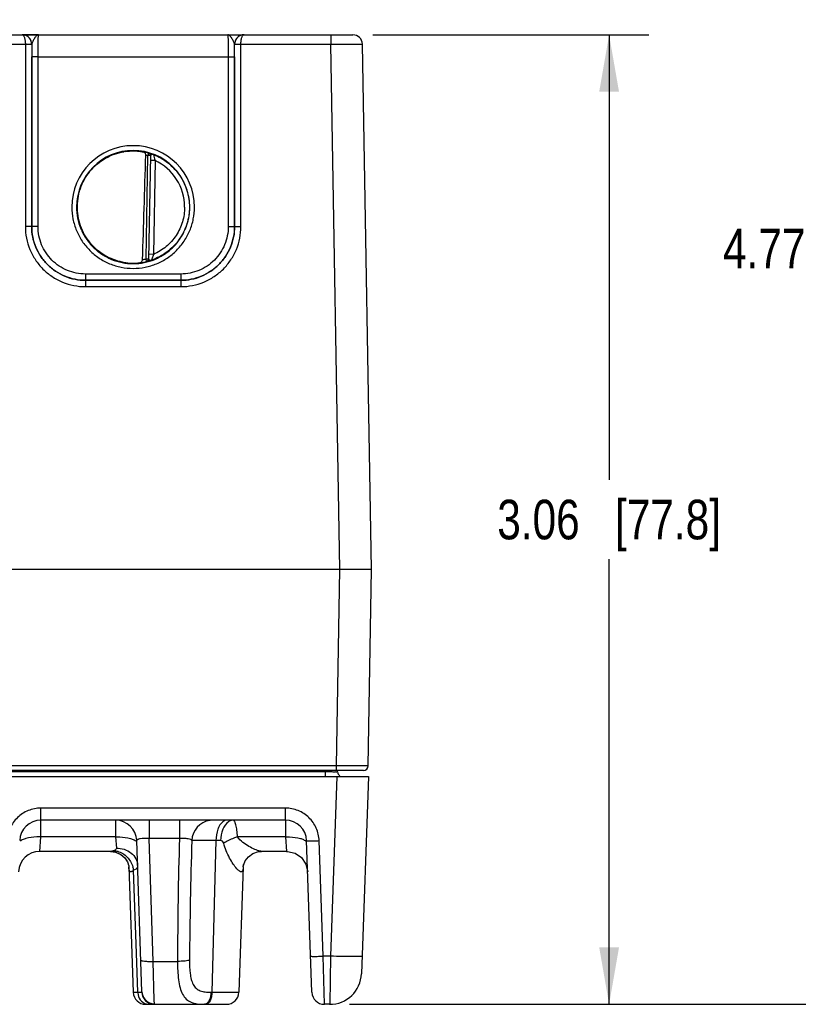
# Model space of a CAD drawing. Header units: inches. Extents: x 0 to 34, y 0 to 22.
# Tile 94 of 137: x 23.4 to 25.8, y 8.5 to 11.6. Entities that reach past the tile are written whole.
import ezdxf

# ---------------------------------------------------------------- set-up
doc = ezdxf.new("R2010")
doc.units = ezdxf.units.IN
doc.header["$LTSCALE"] = 1.87
doc.header["$MEASUREMENT"] = 0
doc.layers.get('0').update_dxf_attribs({"linetype": 'CONTINUOUS'})
doc.layers.add('DIMENSIONS', color=7, linetype='CONTINUOUS')
doc.styles.get("Standard").update_dxf_attribs({"font": 'txt', "width": 0.8})
doc.dimstyles.new('DIMSTYLE_1', dxfattribs={"dimtxt": 0.125, "dimasz": 0.18, "dimexe": 0.125, "dimexo": 0.0625, "dimgap": 0.0625, "dimtad": 0, "dimtih": 1, "dimtoh": 1, "dimzin": 4, "dimdsep": 46, "dimtxsty": 'STANDARD', "dimblk": '_FILLED', "dimblk1": '_FILLED', "dimblk2": '_FILLED', "dimcen": 0.09, "dimadec": 0, "dimazin": 0, "dimtp": 0.001, "dimtm": 0.001, "dimtfac": 1, "dimtofl": 0, "dimtmove": 0, "dimatfit": 3, "dimldrblk": '_FILLED', "dimfxl": 1, "dimtolj": 1, "dimtzin": 4, "dimarcsym": 0})

# ---------------------------------------------------------------- blocks, each defined once
blk = doc.blocks.new('_FILLED')
at = {"color": 0, "linetype": 'BYBLOCK'}
blk.add_solid([(0, 0), (-1, 0.174), (-1, -0.174)], dxfattribs=at)
blk = doc.blocks.new('*D23')
at = {"layer": 'DIMENSIONS', "color": 2, "linetype": 'CONTINUOUS'}
for p, q in [((24.4794, 11.5181), (25.3508, 11.5181)), ((25.2258, 11.5181), (25.2258, 10.1122)), ((25.2258, 8.4562), (25.2258, 9.8622)), ((24.4064, 8.4562), (25.3508, 8.4562))]:
    blk.add_line(p, q, dxfattribs=at)
at = {"layer": 'DIMENSIONS', "color": 2, "linetype": 'CONTINUOUS', "xscale": 0.18, "yscale": 0.18, "zscale": 0.18}
for p, rotation in [((25.2258, 11.5181), 90), ((25.2258, 8.4562), 270)]:
    blk.add_blockref('_FILLED', p, dxfattribs=dict(at, rotation=rotation))
at = {"layer": 'DIMENSIONS', "color": 2, "linetype": 'CONTINUOUS', "insert": (25.2258, 10.0497), "char_height": 0.125, "width": 1.125, "attachment_point": 2, "line_spacing_factor": 0.9}
blk.add_mtext('3.06{\\Ftxt.shx;\\W1.000000;\\H0.125000; }[77.8]', dxfattribs=at)
blk = doc.blocks.new('*D24')
at = {"layer": 'DIMENSIONS', "color": 2, "linetype": 'CONTINUOUS'}
for p, q in [((14.9047, 13.2296), (26.1008, 13.2296)), ((25.9758, 13.2296), (25.9758, 10.9679)), ((25.9758, 8.4562), (25.9758, 10.7179)), ((24.4064, 8.4562), (26.1008, 8.4562))]:
    blk.add_line(p, q, dxfattribs=at)
at = {"layer": 'DIMENSIONS', "color": 2, "linetype": 'CONTINUOUS', "xscale": 0.18, "yscale": 0.18, "zscale": 0.18}
for p, rotation in [((25.9758, 13.2296), 90), ((25.9758, 8.4562), 270)]:
    blk.add_blockref('_FILLED', p, dxfattribs=dict(at, rotation=rotation))
at = {"layer": 'DIMENSIONS', "color": 2, "linetype": 'CONTINUOUS', "insert": (25.9758, 10.9054), "char_height": 0.125, "width": 1.225, "attachment_point": 2, "line_spacing_factor": 0.9}
blk.add_mtext('4.77{\\Ftxt.shx;\\W1.000000;\\H0.125000; }[121.2]', dxfattribs=at)

msp = doc.modelspace()

# ---------------------------------------------------------------- linework, layer by layer
at = {"color": 7, "linetype": 'CONTINUOUS'}
for p, q in [((23.018, 11.5181), (23.3726, 11.5181)), ((23.3727, 11.5181), (24.0729, 11.5181)), ((23.3744, 11.5181), (23.3728, 11.5181)), ((23.4221, 11.5181), (23.3744, 11.5181)), ((23.4242, 11.5181), (23.4221, 11.5181)), ((24.0719, 11.5181), (24.0709, 11.5181)), ((24.072, 11.5181), (24.0719, 11.5181)), ((24.073, 11.5181), (24.4169, 11.5181)), ((24.3469, 11.5181), (24.3469, 11.4883)), ((23.0082, 11.4883), (23.3825, 11.4883)), ((23.3825, 11.4883), (23.3824, 10.9128)), ((23.3825, 11.4883), (23.4025, 11.4883)), ((23.3825, 11.4882), (23.4014, 11.4882)), ((23.4014, 11.4882), (23.4025, 11.4881)), ((23.4025, 11.4881), (23.4024, 10.9127)), ((23.4027, 11.4881), (23.4025, 11.4881)), ((23.403, 11.49), (23.4027, 11.4881)), ((24.0429, 11.4881), (24.0427, 11.49)), ((24.0432, 11.4881), (24.0429, 11.4881)), ((24.0432, 11.4883), (24.0632, 11.4883)), ((24.0432, 11.4881), (24.0443, 11.4882)), ((24.0432, 10.9127), (24.0432, 11.4881)), ((24.0443, 11.4882), (24.0632, 11.4882)), ((24.0632, 11.4883), (24.3469, 11.4883)), ((24.0632, 10.9128), (24.0632, 11.4883)), ((24.3469, 11.4883), (24.4469, 11.4887)), ((24.3758, 9.8291), (24.3469, 11.4883)), ((24.4758, 9.8291), (24.4469, 11.4887)), ((23.4025, 10.9128), (23.4026, 11.4489)), ((23.4226, 11.4488), (23.4026, 11.4489)), ((23.4225, 10.9126), (23.4226, 11.4488)), ((23.4226, 11.4488), (24.0231, 11.4488)), ((24.0231, 11.4488), (24.0431, 11.4489)), ((24.0231, 11.4488), (24.0231, 10.9126)), ((24.0431, 11.4489), (24.0431, 10.9128)), ((23.7636, 10.8103), (23.7693, 11.1366)), ((23.7715, 11.1441), (23.7693, 11.1366)), ((23.7772, 11.1364), (23.7693, 11.1366)), ((23.7715, 11.1445), (23.7715, 11.1441)), ((23.7772, 11.1368), (23.7715, 10.8098)), ((23.7919, 11.1214), (23.7769, 11.1216)), ((23.7919, 11.1214), (23.7867, 10.8247)), ((23.4024, 10.9127), (23.3824, 10.9128)), ((23.4025, 10.9128), (23.4024, 10.9127)), ((23.4225, 10.9126), (23.4025, 10.9128)), ((24.0231, 10.9126), (24.0431, 10.9128)), ((24.0431, 10.9128), (24.0432, 10.9127)), ((24.0432, 10.9127), (24.0632, 10.9128)), ((23.7867, 10.8247), (23.7717, 10.8249)), ((23.7636, 10.8103), (23.7715, 10.8101)), ((23.7655, 10.8026), (23.7636, 10.8103)), ((23.7655, 10.8023), (23.768, 10.8027)), ((23.7655, 10.8026), (23.7655, 10.8023)), ((23.7715, 10.8098), (23.7718, 10.8089)), ((23.7718, 10.8089), (23.773, 10.808)), ((23.8732, 10.7626), (23.5725, 10.7626)), ((23.5725, 10.7626), (23.5725, 10.7428)), ((23.8732, 10.7626), (23.8732, 10.7428)), ((23.5725, 10.7428), (23.5724, 10.7427)), ((23.5724, 10.7427), (23.8733, 10.7427)), ((23.5724, 10.7427), (23.5724, 10.7228)), ((23.8732, 10.7428), (23.5725, 10.7428)), ((23.8732, 10.7428), (23.8733, 10.7427)), ((23.8733, 10.7427), (23.8733, 10.7228)), ((23.5724, 10.7228), (23.8733, 10.7228)), ((24.3758, 9.8291), (15.5539, 9.8291)), ((24.365, 9.2098), (24.3758, 9.8291)), ((24.465, 9.2098), (24.4758, 9.8291)), ((24.365, 9.2098), (15.5537, 9.2098)), ((24.365, 9.195), (24.365, 9.2098)), ((12.6877, 9.1754), (24.4656, 9.1754)), ((24.3292, 9.19), (15.2199, 9.19)), ((24.45, 9.195), (15.5527, 9.195)), ((24.3292, 9.19), (24.3291, 9.195)), ((24.3292, 9.19), (24.3292, 9.1754)), ((24.3657, 9.1754), (24.3459, 8.6081)), ((24.3685, 9.19), (24.3685, 9.1952)), ((24.4656, 9.1754), (24.4439, 8.5527)), ((24.2038, 9.0756), (23.4315, 9.0756)), ((23.4315, 9.0377), (23.4315, 9.0756)), ((24.2038, 9.0377), (24.2038, 9.0756)), ((23.4312, 8.9849), (23.4315, 9.0377)), ((24.2038, 9.0377), (23.4315, 9.0377)), ((23.6671, 9.0377), (23.6674, 8.9849)), ((23.773, 9.0377), (23.773, 8.98)), ((23.8691, 9.0377), (23.8691, 8.98)), ((24.2038, 9.0377), (24.2039, 9.0231)), ((24.2039, 9.0231), (24.2041, 8.9849)), ((23.428, 8.9392), (23.4312, 8.9849)), ((23.6674, 8.9849), (23.4312, 8.9849)), ((23.6674, 8.9849), (23.6698, 8.9495)), ((23.7507, 8.4955), (23.734, 8.9731)), ((23.8691, 8.98), (23.773, 8.98)), ((23.7865, 8.5917), (23.773, 8.98)), ((23.9843, 8.9731), (23.9715, 8.4942)), ((23.9989, 8.9731), (23.9843, 8.9731)), ((24.2041, 8.9849), (24.0523, 8.9849)), ((24.2041, 8.9849), (24.2073, 8.9392)), ((24.2657, 8.9734), (24.2683, 8.971)), ((24.2875, 8.4942), (24.2707, 8.9731)), ((24.3228, 8.6081), (24.3101, 8.9731)), ((23.651, 8.9392), (23.428, 8.9392)), ((23.651, 8.9392), (23.6662, 8.9372)), ((23.651, 8.9392), (23.6666, 8.9371)), ((23.6662, 8.9372), (23.6839, 8.9293)), ((23.6666, 8.9371), (23.6837, 8.9294)), ((24.2073, 8.9392), (24.1286, 8.9392)), ((23.7093, 8.89), (23.7232, 8.4942)), ((23.7332, 8.6177), (23.7244, 8.8793)), ((24.0703, 8.89), (24.0565, 8.4942)), ((24.0704, 8.8903), (24.0704, 8.8907)), ((24.0704, 8.89), (24.0704, 8.8903)), ((23.7373, 8.4942), (23.7332, 8.6177)), ((23.7865, 8.5917), (23.863, 8.5917)), ((23.7897, 8.4689), (23.7865, 8.5917)), ((24.3459, 8.6081), (24.3228, 8.6081)), ((24.3268, 8.4562), (24.3228, 8.6081)), ((24.3459, 8.6081), (24.3439, 8.4562)), ((23.7232, 8.4942), (23.7373, 8.4942)), ((23.7373, 8.4942), (23.7501, 8.4941)), ((23.9684, 8.4941), (23.9715, 8.4942)), ((23.9715, 8.4942), (24.0565, 8.4942)), ((23.79, 8.4579), (23.7897, 8.4689)), ((23.7626, 8.4562), (24.0172, 8.4562)), ((24.3439, 8.4562), (24.3268, 8.4562))]:
    msp.add_line(p, q, dxfattribs=at)
for points in [[(23.6837, 8.9294), (23.6965, 8.9183), (23.7045, 8.9063), (23.7083, 8.896), (23.7087, 8.8943)], [(24.0719, 8.8979), (24.077, 8.9095), (24.0867, 8.9221), (24.1011, 8.9325), (24.1189, 8.9384), (24.1286, 8.9392)], [(24.2073, 8.9392), (24.2105, 8.9392), (24.2345, 8.9335), (24.2548, 8.9195), (24.2686, 8.8991), (24.2742, 8.875)], [(23.7012, 8.9112), (23.7048, 8.9057), (23.7069, 8.8998)], [(23.7087, 8.8943), (23.7093, 8.8906), (23.7093, 8.8899)], [(24.0704, 8.8899), (24.0704, 8.8909), (24.0719, 8.8979)], [(24.0704, 8.8907), (24.0718, 8.8975), (24.0718, 8.8976)]]:
    msp.add_lwpolyline(points, dxfattribs=at)
for centre, radius, start, end in [((23.3726, 11.5149), 0.00327, 87.8599, 89.9826), ((23.3728, 11.4882), 0.03, 86.0277, 89.9977), ((23.3727, 11.4881), 0.03, 82.5038, 86.0291), ((23.3727, 11.4882), 0.03, 0.2853, 82.4956), ((24.0729, 11.4882), 0.03, 97.5223, 179.7147), ((24.0729, 11.4881), 0.03, 94.3237, 97.5143), ((24.0729, 11.4881), 0.03, 90.0026, 94.3251), ((24.073, 11.5149), 0.00327, 90.0179, 92.1395), ((24.4169, 11.4881), 0.03, 1, 90), ((23.3724, 11.4881), 0.03, 359.9986, 0.2485), ((28.1958, 11.4485), 4.7932, 179.5265, 179.9953), ((23.3728, 11.4881), 0.0299, 0, 0.29), ((24.0728, 11.4881), 0.0299, 179.71, 180), ((19.5054, 11.4496), 4.5376, 359.9915, 0.4867), ((24.0732, 11.4881), 0.03, 179.7515, 180.0014), ((23.7228, 10.9743), 0.1937, 360, 180), ((23.7228, 10.9741), 0.1787, 0.0007, 179.9993), ((23.723, 10.9733), 0.1781, 97.6098, 99.3988), ((23.7228, 10.9744), 0.1766, 74.0133, 78.9223), ((23.7228, 10.9741), 0.169, 74.0143, 76.3145), ((23.7693, 11.1369), 0.00787, 359.0028, 74.0573), ((23.7693, 11.1366), 0.00787, 1.6021, 74.0232), ((23.7693, 11.1366), 0.00784, 359.0019, 1.612), ((24.0735, 11.2056), 0.2939, 192.9473, 196.6544), ((23.7228, 10.9742), 0.1626, 359.9909, 64.8568), ((23.7211, 10.9742), 0.1755, 180.0274, 181.9215), ((23.7231, 10.9754), 0.1784, 259.0718, 260.3997), ((23.7215, 10.9654), 0.1683, 260.3451, 277.8085), ((23.7228, 10.974), 0.1767, 277.0182, 283.9844), ((23.7227, 10.9743), 0.169, 280.1153, 283.9841), ((23.7636, 10.8099), 0.00787, 283.9402, 358.9971), ((23.7636, 10.8103), 0.00787, 283.9738, 356.3969), ((23.7636, 10.8103), 0.00784, 356.3871, 358.9981), ((24.45, 9.21), 0.015, 270.0001, 359), ((24.3833, 9.1902), 0.0148, 181, 240.3347), ((23.4315, 8.9707), 0.0669, 90.0042, 177.9905), ((23.6671, 8.9707), 0.0669, 2, 90), ((23.9749, 8.9708), 0.0669, 98.0646, 177.9786), ((24.2038, 8.9707), 0.0669, 2, 89.997), ((36.8445, 8.5839), 12.9815, 178.25122, 179.9654), ((40.1217, 8.4745), 16.2213, 178.23868, 179.57219), ((23.428, 8.8723), 0.0669, 90, 177.6347), ((23.6536, 8.87), 0.0714, 7.5142, 16.579), ((24.3439, 8.5562), 0.1, 269.245, 358), ((23.7625, 8.4955), 0.0394, 182, 270), ((23.7789, 8.4955), 0.0416, 181.8363, 184.9172), ((24.0172, 8.4955), 0.0394, 270, 358), ((24.3268, 8.4955), 0.0394, 182.0091, 270.0003), ((24.3268, 8.4955), 0.0394, 182, 270), ((23.7897, 8.4973), 0.0393, 241.0957, 247.1547), ((23.7737, 8.4905), 0.0344, 251.9865, 256.4113)]:
    msp.add_arc(centre, radius, start, end, dxfattribs=at)
msp.add_ellipse((23.7445, 13.7315), major_axis=(0.078, 4.4688), ratio=0.01745, start_param=-2.283644, end_param=-2.189561, dxfattribs=at)
for points, knots in [([(23.4025, 11.4883), (23.4024, 11.4923), (23.4008, 11.5002), (23.394, 11.5102), (23.3841, 11.5167), (23.3764, 11.5181), (23.3726, 11.5181)], [0, 0, 0, 0, 0.256485, 0.508951, 0.756192, 1, 1, 1, 1]), ([(23.3727, 11.5181), (23.3734, 11.5181), (23.3748, 11.5176), (23.3766, 11.5157), (23.3782, 11.513), (23.3797, 11.5093), (23.3809, 11.5049), (23.3821, 11.4978), (23.3824, 11.4922), (23.3825, 11.4883)], [0, 0, 0, 0, 0.058927, 0.132934, 0.228657, 0.347601, 0.48839, 0.647641, 1, 1, 1, 1]), ([(23.4241, 11.5181), (23.4232, 11.5181), (23.4211, 11.5177), (23.4182, 11.5158), (23.4154, 11.5129), (23.4126, 11.5092), (23.4097, 11.5048), (23.407, 11.5), (23.4046, 11.4951), (23.4033, 11.4917), (23.403, 11.49)], [0, 0, 0, 0, 0.078588, 0.169207, 0.278209, 0.406365, 0.550534, 0.704449, 0.858575, 1, 1, 1, 1]), ([(23.4226, 11.4488), (23.4226, 11.4533), (23.4226, 11.4622), (23.4227, 11.475), (23.4228, 11.4852), (23.4229, 11.4927), (23.423, 11.4977), (23.4232, 11.5023), (23.4233, 11.5063), (23.4234, 11.5098), (23.4235, 11.5127), (23.4237, 11.5147), (23.4238, 11.516), (23.4238, 11.5168), (23.4239, 11.5173), (23.424, 11.5178), (23.424, 11.518), (23.4241, 11.5181), (23.4241, 11.5181)], [0, 0, 0, 0, 0.195368, 0.382973, 0.55569, 0.634386, 0.706958, 0.772718, 0.831042, 0.881376, 0.923246, 0.956259, 0.969347, 0.980118, 0.98855, 0.994633, 0.998383, 1, 1, 1, 1]), ([(24.0427, 11.49), (24.0423, 11.4917), (24.0411, 11.4951), (24.0386, 11.5), (24.0359, 11.5048), (24.0331, 11.5092), (24.0302, 11.5129), (24.0274, 11.5158), (24.0245, 11.5177), (24.0225, 11.5181), (24.0215, 11.5181)], [0, 0, 0, 0, 0.141441, 0.295582, 0.449506, 0.593675, 0.721824, 0.830811, 0.921417, 1, 1, 1, 1]), ([(24.0215, 11.5181), (24.0215, 11.5181), (24.0216, 11.518), (24.0217, 11.5178), (24.0217, 11.5173), (24.0218, 11.5168), (24.0219, 11.516), (24.022, 11.5147), (24.0221, 11.5127), (24.0222, 11.5098), (24.0224, 11.5063), (24.0225, 11.5023), (24.0226, 11.4977), (24.0227, 11.4927), (24.0228, 11.4852), (24.0229, 11.475), (24.023, 11.4622), (24.0231, 11.4533), (24.0231, 11.4488)], [0, 0, 0, 0, 0.00163, 0.005392, 0.011478, 0.019909, 0.030679, 0.043767, 0.07678, 0.118649, 0.168982, 0.227304, 0.293062, 0.365632, 0.444325, 0.617036, 0.804634, 1, 1, 1, 1]), ([(24.073, 11.5181), (24.0692, 11.5181), (24.0615, 11.5167), (24.0516, 11.5102), (24.0448, 11.5002), (24.0432, 11.4923), (24.0432, 11.4883)], [0, 0, 0, 0, 0.243807, 0.491046, 0.743515, 1, 1, 1, 1]), ([(24.0632, 11.4883), (24.0632, 11.4922), (24.0635, 11.4978), (24.0648, 11.5049), (24.066, 11.5093), (24.0674, 11.513), (24.069, 11.5157), (24.0708, 11.5176), (24.0722, 11.5181), (24.0729, 11.5181)], [0, 0, 0, 0, 0.35236, 0.511612, 0.652403, 0.771347, 0.867068, 0.941073, 1, 1, 1, 1]), ([(23.6994, 11.1499), (23.689, 11.1485), (23.6685, 11.1438), (23.6394, 11.1316), (23.6129, 11.1144), (23.5898, 11.0927), (23.571, 11.0674), (23.5569, 11.0391), (23.5481, 11.0088), (23.5447, 10.9773), (23.547, 10.9458), (23.5548, 10.9152), (23.5678, 10.8864), (23.5858, 10.8604), (23.608, 10.838), (23.6339, 10.8199), (23.6626, 10.8066), (23.683, 10.8013), (23.6933, 10.7995)], [0, 0, 0, 0, 0.062505, 0.125008, 0.187511, 0.250012, 0.312511, 0.375008, 0.437505, 0.500001, 0.562497, 0.624993, 0.68749, 0.74999, 0.81249, 0.874992, 0.937496, 1, 1, 1, 1]), ([(23.5457, 10.9757), (23.5457, 10.986), (23.5477, 11.0067), (23.556, 11.0366), (23.5694, 11.0647), (23.5875, 11.09), (23.6097, 11.1118), (23.6353, 11.1293), (23.6636, 11.1422), (23.6837, 11.1473), (23.6939, 11.149)], [0, 0, 0, 0, 0.124994, 0.249987, 0.374981, 0.49998, 0.624979, 0.749984, 0.87499, 1, 1, 1, 1]), ([(23.6994, 11.1499), (23.7047, 11.1506), (23.7239, 11.1522), (23.7432, 11.1506), (23.7568, 11.1477)], [0, 0, 0, 0, 0.279236, 1, 1, 1, 1]), ([(23.7627, 11.1383), (23.7628, 11.1395), (23.7625, 11.1418), (23.7612, 11.1447), (23.7592, 11.1468), (23.7576, 11.1475), (23.7568, 11.1477)], [0, 0, 0, 0, 0.29813, 0.561485, 0.78951, 1, 1, 1, 1]), ([(23.787, 11.1398), (23.786, 11.1402), (23.7839, 11.1409), (23.781, 11.1419), (23.7783, 11.1427), (23.7761, 11.1434), (23.7744, 11.1439), (23.7733, 11.1442), (23.7727, 11.1443), (23.7722, 11.1444), (23.7718, 11.1445), (23.7716, 11.1445), (23.7715, 11.1445), (23.7715, 11.1445)], [0, 0, 0, 0, 0.209002, 0.401143, 0.572522, 0.719607, 0.838965, 0.887207, 0.927301, 0.958883, 0.981641, 0.995322, 1, 1, 1, 1]), ([(23.787, 11.1398), (23.786, 11.1401), (23.7843, 11.1402), (23.7822, 11.1397), (23.7807, 11.1393), (23.7793, 11.1388), (23.778, 11.1382), (23.7772, 11.1374), (23.7772, 11.1368)], [0, 0, 0, 0, 0.296253, 0.448699, 0.596767, 0.731961, 0.846449, 1, 1, 1, 1]), ([(23.787, 11.1398), (23.7953, 11.1365), (23.8114, 11.1289), (23.8336, 11.1139), (23.8532, 11.0957), (23.8699, 11.0749), (23.8833, 11.0518), (23.8931, 11.0269), (23.8991, 11.0008), (23.9004, 10.983), (23.9004, 10.9741)], [0, 0, 0, 0, 0.125, 0.25, 0.374999, 0.499999, 0.624999, 0.749999, 0.874998, 1, 1, 1, 1]), ([(23.5291, 10.9743), (23.5291, 10.9616), (23.5316, 10.9362), (23.5427, 10.8997), (23.5607, 10.8659), (23.5849, 10.8364), (23.6145, 10.8121), (23.6482, 10.7941), (23.6848, 10.783), (23.7228, 10.7793), (23.7609, 10.783), (23.7974, 10.7941), (23.8312, 10.8121), (23.8607, 10.8364), (23.885, 10.8659), (23.903, 10.8997), (23.9141, 10.9362), (23.9166, 10.9616), (23.9166, 10.9743)], [0, 0, 0, 0, 0.062499, 0.124998, 0.187497, 0.249997, 0.312497, 0.374998, 0.437499, 0.5, 0.562501, 0.625002, 0.687503, 0.750003, 0.812503, 0.875002, 0.937502, 1, 1, 1, 1]), ([(23.5441, 10.9741), (23.5441, 10.9625), (23.5464, 10.939), (23.5566, 10.9053), (23.5732, 10.8742), (23.5956, 10.8469), (23.6229, 10.8246), (23.654, 10.8079), (23.6877, 10.7977), (23.7228, 10.7943), (23.7579, 10.7977), (23.7917, 10.8079), (23.8228, 10.8246), (23.85, 10.8469), (23.8724, 10.8742), (23.889, 10.9053), (23.8993, 10.939), (23.9016, 10.9625), (23.9016, 10.9741)], [0, 0, 0, 0, 0.062498, 0.124997, 0.187497, 0.249996, 0.312497, 0.374997, 0.437499, 0.5, 0.562501, 0.625003, 0.687503, 0.750004, 0.812503, 0.875003, 0.937502, 1, 1, 1, 1]), ([(23.6892, 10.8003), (23.6795, 10.8022), (23.6603, 10.8076), (23.6332, 10.8204), (23.6087, 10.8376), (23.5874, 10.8587), (23.57, 10.883), (23.5568, 10.9099), (23.5484, 10.9386), (23.5461, 10.9584), (23.5457, 10.9683)], [0, 0, 0, 0, 0.125009, 0.250015, 0.37502, 0.500019, 0.625017, 0.750011, 0.875004, 1, 1, 1, 1]), ([(23.9004, 10.9741), (23.9004, 10.965), (23.899, 10.9467), (23.8906, 10.9111), (23.8699, 10.8696), (23.8376, 10.8365), (23.8067, 10.8168), (23.7898, 10.8095), (23.7812, 10.8065)], [0, 0, 0, 0, 0.125186, 0.25037, 0.499998, 0.749629, 0.874813, 1, 1, 1, 1]), ([(23.8854, 10.9742), (23.8854, 10.9663), (23.8843, 10.9504), (23.8774, 10.9195), (23.8605, 10.8833), (23.8338, 10.8535), (23.8081, 10.835), (23.794, 10.8278), (23.7867, 10.8247)], [0, 0, 0, 0, 0.125167, 0.25033, 0.500001, 0.74967, 0.874834, 1, 1, 1, 1]), ([(23.3824, 10.9128), (23.3824, 10.9004), (23.3849, 10.8755), (23.3957, 10.8396), (23.4134, 10.8066), (23.4372, 10.7776), (23.4661, 10.7538), (23.4992, 10.7361), (23.5351, 10.7253), (23.56, 10.7228), (23.5724, 10.7228)], [0, 0, 0, 0, 0.124999, 0.249999, 0.374999, 0.499999, 0.624999, 0.749999, 0.875, 1, 1, 1, 1]), ([(23.4024, 10.9127), (23.4024, 10.9016), (23.4046, 10.8793), (23.4143, 10.8472), (23.4301, 10.8177), (23.4514, 10.7917), (23.4773, 10.7705), (23.5069, 10.7546), (23.539, 10.7449), (23.5613, 10.7427), (23.5724, 10.7427)], [0, 0, 0, 0, 0.124998, 0.249997, 0.374997, 0.499997, 0.624997, 0.749998, 0.874999, 1, 1, 1, 1]), ([(23.5725, 10.7428), (23.5613, 10.7428), (23.5391, 10.745), (23.507, 10.7547), (23.4774, 10.7705), (23.4515, 10.7918), (23.4302, 10.8178), (23.4144, 10.8473), (23.4047, 10.8794), (23.4025, 10.9017), (23.4025, 10.9128)], [0, 0, 0, 0, 0.125001, 0.250002, 0.375002, 0.500002, 0.625002, 0.750001, 0.875, 1, 1, 1, 1]), ([(23.5725, 10.7626), (23.5627, 10.7626), (23.543, 10.7646), (23.5147, 10.7732), (23.4886, 10.7871), (23.4657, 10.8059), (23.447, 10.8288), (23.433, 10.8549), (23.4244, 10.8832), (23.4225, 10.9028), (23.4225, 10.9126)], [0, 0, 0, 0, 0.125002, 0.250004, 0.375005, 0.500006, 0.625005, 0.750004, 0.875002, 1, 1, 1, 1]), ([(24.0431, 10.9128), (24.0431, 10.9017), (24.041, 10.8794), (24.0312, 10.8473), (24.0154, 10.8178), (23.9941, 10.7918), (23.9682, 10.7705), (23.9387, 10.7547), (23.9066, 10.745), (23.8843, 10.7428), (23.8732, 10.7428)], [0, 0, 0, 0, 0.125, 0.249999, 0.374998, 0.499998, 0.624998, 0.749998, 0.874999, 1, 1, 1, 1]), ([(24.0231, 10.9126), (24.0231, 10.9028), (24.0212, 10.8832), (24.0126, 10.8549), (23.9987, 10.8288), (23.9799, 10.8059), (23.9571, 10.7871), (23.931, 10.7732), (23.9026, 10.7646), (23.883, 10.7626), (23.8732, 10.7626)], [0, 0, 0, 0, 0.124998, 0.249996, 0.374995, 0.499994, 0.624995, 0.749996, 0.874998, 1, 1, 1, 1]), ([(23.8733, 10.7228), (23.8857, 10.7228), (23.9106, 10.7253), (23.9464, 10.7361), (23.9795, 10.7538), (24.0085, 10.7776), (24.0322, 10.8066), (24.0499, 10.8396), (24.0608, 10.8755), (24.0632, 10.9004), (24.0632, 10.9128)], [0, 0, 0, 0, 0.125, 0.250001, 0.375001, 0.500001, 0.625001, 0.750001, 0.875001, 1, 1, 1, 1]), ([(23.8733, 10.7427), (23.8844, 10.7427), (23.9067, 10.7449), (23.9387, 10.7546), (23.9683, 10.7705), (23.9942, 10.7917), (24.0155, 10.8177), (24.0313, 10.8472), (24.041, 10.8793), (24.0432, 10.9016), (24.0432, 10.9127)], [0, 0, 0, 0, 0.125001, 0.250002, 0.375003, 0.500003, 0.625003, 0.750003, 0.875002, 1, 1, 1, 1]), ([(23.7867, 10.8247), (23.786, 10.8226), (23.7841, 10.8166), (23.7823, 10.8105), (23.7812, 10.8065)], [0, 0, 0, 0, 0.346233, 1, 1, 1, 1]), ([(23.7444, 10.7987), (23.7454, 10.7988), (23.7473, 10.7994), (23.7499, 10.8013), (23.7518, 10.8042), (23.7524, 10.8066), (23.7524, 10.8079)], [0, 0, 0, 0, 0.224287, 0.456533, 0.713042, 1, 1, 1, 1]), ([(23.768, 10.8027), (23.7692, 10.803), (23.7715, 10.8044), (23.7727, 10.8067), (23.773, 10.808)], [0, 0, 0, 0, 0.490097, 1, 1, 1, 1]), ([(23.768, 10.8027), (23.7699, 10.8031), (23.7743, 10.8042), (23.7787, 10.8056), (23.7812, 10.8065)], [0, 0, 0, 0, 0.415281, 1, 1, 1, 1]), ([(23.773, 10.808), (23.7736, 10.8077), (23.7748, 10.8071), (23.7775, 10.8063), (23.7798, 10.806), (23.7812, 10.8065)], [0, 0, 0, 0, 0.226855, 0.484828, 1, 1, 1, 1]), ([(24.4758, 9.8291), (24.4757, 9.8291), (24.475, 9.8291), (24.4725, 9.8291), (24.467, 9.829), (24.4579, 9.829), (24.4399, 9.8289), (24.4187, 9.8289), (24.3984, 9.829), (24.3856, 9.829), (24.3791, 9.8291), (24.3758, 9.8291)], [0, 0, 0, 0, 0.004826, 0.01923, 0.076142, 0.168554, 0.292918, 0.617335, 0.804919, 0.901987, 1, 1, 1, 1]), ([(24.465, 9.2098), (24.465, 9.2097), (24.465, 9.2098), (24.4649, 9.2097), (24.4647, 9.2097), (24.4645, 9.2097), (24.4642, 9.2097), (24.4638, 9.2097), (24.463, 9.2097), (24.4619, 9.2097), (24.4606, 9.2097), (24.4591, 9.2097), (24.4566, 9.2097), (24.4529, 9.2097), (24.4479, 9.2097), (24.4421, 9.2096), (24.4355, 9.2096), (24.4283, 9.2096), (24.4174, 9.2097), (24.4028, 9.2097), (24.3843, 9.2097), (24.3715, 9.2097), (24.365, 9.2098)], [0, 0, 0, 0, 0.000309, 0.001216, 0.002722, 0.004829, 0.007536, 0.010839, 0.019232, 0.029986, 0.043077, 0.058473, 0.076137, 0.118094, 0.168544, 0.227001, 0.292904, 0.365616, 0.444439, 0.617324, 0.804913, 1, 1, 1, 1]), ([(24.3685, 9.19), (24.3685, 9.1899), (24.3681, 9.19), (24.3677, 9.1899), (24.3667, 9.1899), (24.3648, 9.1898), (24.3615, 9.1899), (24.3567, 9.1898), (24.3508, 9.1899), (24.3415, 9.1899), (24.3342, 9.1899), (24.3292, 9.19)], [0, 0, 0, 0, 0.004859, 0.019249, 0.043048, 0.076096, 0.168473, 0.292862, 0.444362, 0.617232, 1, 1, 1, 1]), ([(23.4315, 9.0756), (23.4179, 9.0757), (23.3906, 9.0704), (23.3558, 9.0477), (23.3319, 9.0137), (23.3257, 8.9866), (23.3252, 8.9731)], [0, 0, 0, 0, 0.250098, 0.500095, 0.750035, 1, 1, 1, 1]), ([(24.3101, 8.9731), (24.3096, 8.9866), (24.3034, 9.0137), (24.2795, 9.0477), (24.2447, 9.0704), (24.2174, 9.0757), (24.2038, 9.0756)], [0, 0, 0, 0, 0.249963, 0.499904, 0.7499, 1, 1, 1, 1]), ([(23.9948, 9.0189), (23.9931, 9.0158), (23.9869, 9.0013), (23.9845, 8.9853), (23.9843, 8.9731)], [0, 0, 0, 0, 0.225432, 1, 1, 1, 1]), ([(24.0187, 9.0377), (24.0141, 9.0377), (24.0037, 9.033), (23.9976, 9.0241), (23.9948, 9.0189)], [0, 0, 0, 0, 0.437405, 1, 1, 1, 1]), ([(24.0238, 9.0328), (24.0157, 9.0273), (24.003, 9.0074), (23.9992, 8.9853), (23.9989, 8.9731)], [0, 0, 0, 0, 0.44557, 1, 1, 1, 1]), ([(24.0387, 9.0377), (24.0374, 9.0377), (24.0322, 9.0372), (24.0271, 9.035), (24.0238, 9.0328)], [0, 0, 0, 0, 0.240977, 1, 1, 1, 1]), ([(24.0523, 8.9849), (24.0519, 8.9921), (24.0508, 9.005), (24.0485, 9.0198), (24.0457, 9.0291), (24.0436, 9.0342), (24.0407, 9.0377), (24.0387, 9.0377)], [0, 0, 0, 0, 0.384313, 0.689825, 0.805371, 0.894219, 1, 1, 1, 1]), ([(23.3842, 8.98), (23.3823, 8.9794), (23.3762, 8.9774), (23.37, 8.9743), (23.367, 8.971)], [0, 0, 0, 0, 0.305187, 1, 1, 1, 1]), ([(23.4312, 8.9849), (23.4269, 8.985), (23.4111, 8.985), (23.3952, 8.9832), (23.3842, 8.98)], [0, 0, 0, 0, 0.272895, 1, 1, 1, 1]), ([(23.6674, 8.9849), (23.6717, 8.985), (23.6875, 8.985), (23.7034, 8.9832), (23.7144, 8.98)], [0, 0, 0, 0, 0.272898, 1, 1, 1, 1]), ([(23.7144, 8.98), (23.7163, 8.9794), (23.7224, 8.9774), (23.7286, 8.9743), (23.7316, 8.971)], [0, 0, 0, 0, 0.305247, 1, 1, 1, 1]), ([(23.773, 8.98), (23.7636, 8.9806), (23.7525, 8.9807), (23.7404, 8.9779), (23.7366, 8.9766), (23.7339, 8.9745), (23.734, 8.9731)], [0, 0, 0, 0, 0.687809, 0.806597, 0.896665, 1, 1, 1, 1]), ([(23.9081, 8.9731), (23.9078, 8.9746), (23.9035, 8.9774), (23.8954, 8.9791), (23.8832, 8.9804), (23.8741, 8.9803), (23.8691, 8.98)], [0, 0, 0, 0, 0.110518, 0.322793, 0.632501, 1, 1, 1, 1]), ([(23.9843, 8.9731), (23.9741, 8.9732), (23.9561, 8.9733), (23.9328, 8.9736), (23.9176, 8.9732), (23.9102, 8.9735), (23.9081, 8.9731)], [0, 0, 0, 0, 0.399371, 0.710577, 0.914872, 1, 1, 1, 1]), ([(24.0088, 8.9651), (24.0082, 8.9674), (24.0057, 8.9717), (24.0011, 8.9731), (23.9989, 8.9731)], [0, 0, 0, 0, 0.52671, 1, 1, 1, 1]), ([(24.0523, 8.9849), (24.0483, 8.9836), (24.0332, 8.9784), (24.0187, 8.9715), (24.0088, 8.9651)], [0, 0, 0, 0, 0.263549, 1, 1, 1, 1]), ([(24.0504, 8.8842), (24.0462, 8.8889), (24.0381, 8.8999), (24.0224, 8.9261), (24.013, 8.9488), (24.0088, 8.9651)], [0, 0, 0, 0, 0.204274, 0.447831, 1, 1, 1, 1]), ([(24.1236, 8.9398), (24.1179, 8.9409), (24.1059, 8.9454), (24.0877, 8.9548), (24.0687, 8.9673), (24.057, 8.9783), (24.0523, 8.9849)], [0, 0, 0, 0, 0.201868, 0.446888, 0.715734, 1, 1, 1, 1]), ([(24.2041, 8.9849), (24.2084, 8.985), (24.2242, 8.985), (24.2401, 8.9832), (24.2511, 8.98)], [0, 0, 0, 0, 0.272898, 1, 1, 1, 1]), ([(24.2511, 8.98), (24.2526, 8.9796), (24.2577, 8.9779), (24.2627, 8.9756), (24.2657, 8.9734)], [0, 0, 0, 0, 0.289097, 1, 1, 1, 1]), ([(24.2707, 8.9731), (24.2707, 8.9728), (24.2723, 8.9729), (24.274, 8.9725), (24.2779, 8.9725), (24.2826, 8.9725), (24.2885, 8.9725), (24.2978, 8.9727), (24.3051, 8.9729), (24.3101, 8.9731)], [0, 0, 0, 0, 0.020389, 0.077486, 0.169968, 0.294095, 0.445312, 0.617961, 1, 1, 1, 1]), ([(23.663, 8.9416), (23.6619, 8.9412), (23.658, 8.9401), (23.654, 8.9392), (23.651, 8.9392)], [0, 0, 0, 0, 0.282252, 1, 1, 1, 1]), ([(23.6698, 8.9495), (23.67, 8.9478), (23.6687, 8.9437), (23.6649, 8.9422), (23.663, 8.9416)], [0, 0, 0, 0, 0.456034, 1, 1, 1, 1]), ([(23.663, 8.9416), (23.6667, 8.9412), (23.6818, 8.9382), (23.6956, 8.9296), (23.7037, 8.9214)], [0, 0, 0, 0, 0.244663, 1, 1, 1, 1]), ([(23.6698, 8.9495), (23.6862, 8.9496), (23.7117, 8.9418), (23.7323, 8.9172), (23.7365, 8.9022), (23.7367, 8.8949)], [0, 0, 0, 0, 0.522495, 0.7669, 1, 1, 1, 1]), ([(23.7367, 8.8949), (23.7368, 8.8916), (23.7347, 8.8841), (23.7279, 8.8806), (23.7244, 8.8793)], [0, 0, 0, 0, 0.463087, 1, 1, 1, 1]), ([(23.7244, 8.8793), (23.7233, 8.8784), (23.7213, 8.8768), (23.7183, 8.8751), (23.7156, 8.8744), (23.712, 8.8757), (23.7098, 8.8819), (23.7095, 8.8868), (23.7093, 8.8899)], [0, 0, 0, 0, 0.152547, 0.274745, 0.369328, 0.450882, 0.661351, 1, 1, 1, 1]), ([(24.0703, 8.8899), (24.0703, 8.8879), (24.0701, 8.8844), (24.0691, 8.8797), (24.0677, 8.8763), (24.0639, 8.8737), (24.0567, 8.8774), (24.0529, 8.8815), (24.0504, 8.8842)], [0, 0, 0, 0, 0.171277, 0.30721, 0.408352, 0.486379, 0.678238, 1, 1, 1, 1]), ([(23.7472, 8.5958), (23.7472, 8.5954), (23.7483, 8.5944), (23.7521, 8.5932), (23.7602, 8.5921), (23.7722, 8.5915), (23.7815, 8.5915), (23.7865, 8.5917)], [0, 0, 0, 0, 0.032419, 0.093366, 0.309008, 0.626514, 1, 1, 1, 1]), ([(23.9008, 8.5957), (23.8991, 8.5948), (23.8944, 8.5938), (23.8818, 8.5921), (23.8709, 8.5917), (23.863, 8.5917)], [0, 0, 0, 0, 0.148, 0.379668, 1, 1, 1, 1]), ([(23.863, 8.5917), (23.863, 8.5722), (23.8639, 8.5441), (23.8703, 8.5093), (23.8778, 8.4884), (23.8897, 8.472), (23.9063, 8.4615), (23.9264, 8.4568), (23.9407, 8.4562), (23.9483, 8.4562)], [0, 0, 0, 0, 0.314715, 0.450625, 0.568246, 0.671057, 0.769791, 0.877065, 1, 1, 1, 1]), ([(23.9008, 8.5957), (23.9007, 8.5817), (23.9013, 8.5613), (23.9057, 8.5355), (23.9115, 8.5191), (23.9211, 8.5061), (23.9348, 8.4979), (23.951, 8.4945), (23.9624, 8.4941), (23.9684, 8.4941)], [0, 0, 0, 0, 0.293942, 0.427554, 0.547738, 0.655754, 0.76094, 0.874339, 1, 1, 1, 1]), ([(24.2835, 8.6081), (24.2835, 8.6079), (24.285, 8.608), (24.2868, 8.6076), (24.2906, 8.6076), (24.2953, 8.6075), (24.3013, 8.6076), (24.3105, 8.6078), (24.3178, 8.608), (24.3228, 8.6081)], [0, 0, 0, 0, 0.020389, 0.077486, 0.169968, 0.294095, 0.445312, 0.617961, 1, 1, 1, 1]), ([(24.4458, 8.6081), (24.4458, 8.6079), (24.4449, 8.6077), (24.4436, 8.6075), (24.4411, 8.6072), (24.4362, 8.6069), (24.4278, 8.6067), (24.4156, 8.6067), (24.4006, 8.6068), (24.3771, 8.6072), (24.3586, 8.6077), (24.3459, 8.6081)], [0, 0, 0, 0, 0.005911, 0.020689, 0.044676, 0.077779, 0.170232, 0.294319, 0.445488, 0.618082, 1, 1, 1, 1]), ([(23.7375, 8.4919), (23.7381, 8.4843), (23.7434, 8.4695), (23.7562, 8.4601), (23.7631, 8.4578)], [0, 0, 0, 0, 0.512056, 1, 1, 1, 1]), ([(23.7501, 8.4941), (23.7504, 8.4941), (23.7507, 8.4948), (23.7507, 8.4953), (23.7507, 8.4955)], [0, 0, 0, 0, 0.619228, 1, 1, 1, 1]), ([(23.7501, 8.4941), (23.7504, 8.4843), (23.7591, 8.4642), (23.7795, 8.4562), (23.7893, 8.4562)], [0, 0, 0, 0, 0.50069, 1, 1, 1, 1]), ([(23.7507, 8.4955), (23.7509, 8.4889), (23.7549, 8.4756), (23.7649, 8.4661), (23.7707, 8.4629)], [0, 0, 0, 0, 0.498829, 1, 1, 1, 1]), ([(23.9684, 8.4941), (23.9682, 8.4857), (23.9662, 8.4718), (23.957, 8.4584), (23.9515, 8.4567)], [0, 0, 0, 0, 0.590445, 1, 1, 1, 1]), ([(23.9715, 8.4942), (23.9714, 8.4892), (23.9703, 8.4799), (23.9662, 8.4659), (23.958, 8.4562), (23.9522, 8.4562)], [0, 0, 0, 0, 0.326212, 0.61508, 1, 1, 1, 1]), ([(23.7893, 8.4562), (23.7897, 8.4562), (23.7901, 8.457), (23.79, 8.4576), (23.79, 8.4579)], [0, 0, 0, 0, 0.613383, 1, 1, 1, 1])]:
    msp.add_open_spline(points, degree=3, knots=knots, dxfattribs=at)
for points in [[(24.1286, 8.9392), (24.1269, 8.9392), (24.1252, 8.9395), (24.1236, 8.9398)], [(23.7037, 8.9214), (23.7122, 8.9128), (23.7186, 8.9019), (23.7221, 8.8904)], [(23.7745, 8.4611), (23.7793, 8.459), (23.7847, 8.4579), (23.79, 8.4579)], [(23.7656, 8.4571), (23.7681, 8.4565), (23.7707, 8.4562), (23.7733, 8.4562)], [(23.9515, 8.4567), (23.9505, 8.4563), (23.9494, 8.4562), (23.9483, 8.4562)]]:
    msp.add_open_spline(points, degree=3, dxfattribs=at)

# ---------------------------------------------------------------- dimensions: what is measured, and where the dimension line sits
at = {"layer": 'DIMENSIONS', "color": 2, "linetype": 'CONTINUOUS'}
for base, p2, picture, middle in [((25.9758, 13.2296), (14.8422, 13.2296), '*D24', (25.9758, 10.8429)), ((25.2258, 11.5181), (24.4169, 11.5181), '*D23', (25.2258, 9.9872))]:
    dim = msp.add_linear_dim(base=base, p1=(24.3439, 8.4562), p2=p2, angle=90, dimstyle='DIMSTYLE_1', dxfattribs=at)
    dim.commit()
    dim.dimension.update_dxf_attribs({"geometry": picture, "text_midpoint": middle, "dimtype": 160})

doc.saveas('drawing.dxf')
